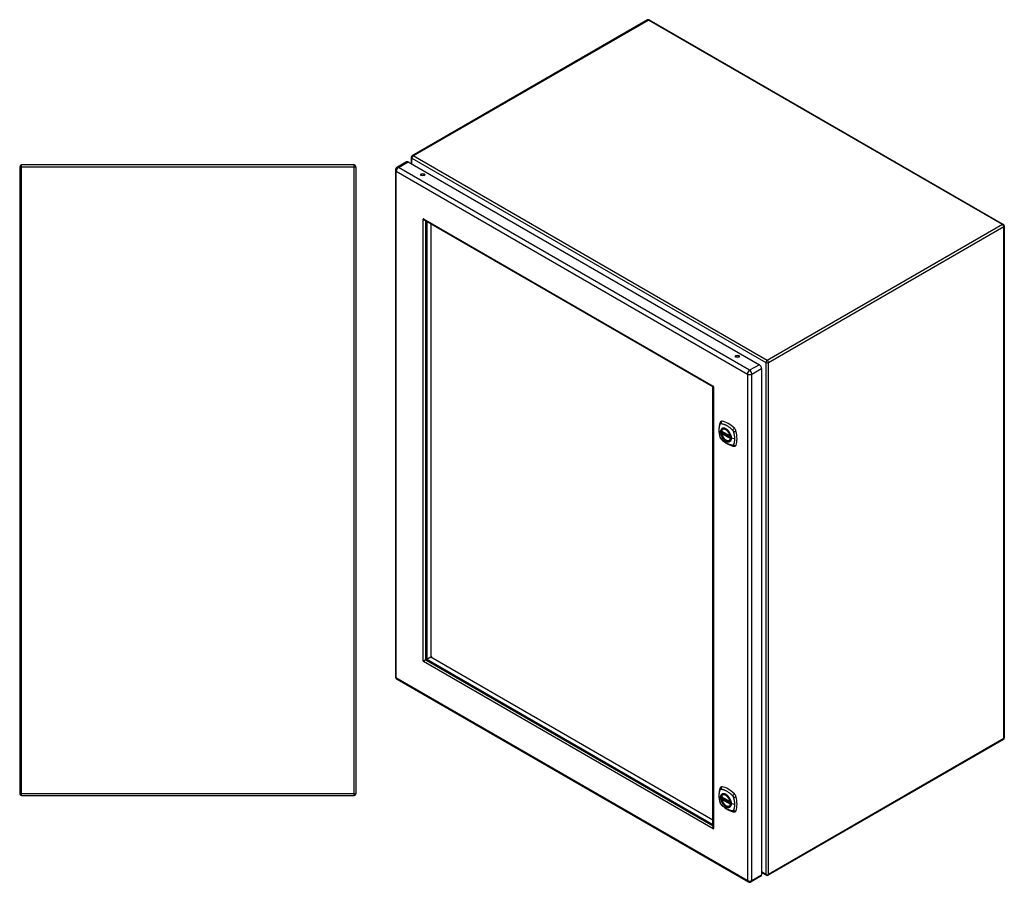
# Model space of a CAD drawing. Header units: inches. Extents: x 22 to 181, y 13 to 126.
# Tile 7 of 7: x 134 to 181, y 51 to 92. Entities that reach past the tile are written whole.
import ezdxf

# ---------------------------------------------------------------- set-up
doc = ezdxf.new("R2010")
doc.units = ezdxf.units.IN
doc.header["$MEASUREMENT"] = 0
doc.layers.add('Visible Edges(ANSI)', color=7, linetype='Continuous', lineweight=25)
doc.layers.add('Visible Tangent Edges(ANSI)', color=7, linetype='Continuous', lineweight=25)

msp = doc.modelspace()

# ---------------------------------------------------------------- linework, layer by layer
at = {"layer": 'Visible Edges(ANSI)'}
for p, q in [((164.299, 91.907), (153.104, 85.444)), ((164.383, 91.907), (181.235, 82.178)), ((153.062, 85.371), (153.062, 85.066)), ((134.432, 84.925), (134.432, 55.093)), ((150.348, 85.009), (134.516, 85.009)), ((150.432, 84.925), (150.432, 55.093)), ((152.843, 85.157), (152.381, 84.89)), ((152.916, 85.15), (169.623, 75.505)), ((152.308, 84.764), (152.308, 60.668)), ((153.624, 82.423), (153.649, 82.437)), ((153.688, 82.386), (167.414, 74.461)), ((153.754, 82.348), (153.754, 61.507)), ((153.796, 82.317), (153.796, 61.49)), ((167.412, 74.455), (153.796, 82.317)), ((153.991, 82.204), (153.991, 61.603)), ((181.277, 82.105), (181.277, 57.747)), ((169.726, 75.326), (169.726, 51.23)), ((167.412, 53.629), (167.412, 74.455)), ((167.419, 74.453), (167.419, 53.501)), ((167.434, 74.48), (167.434, 74.478)), ((167.443, 74.462), (167.445, 74.461)), ((167.831, 72.334), (168.245, 72.095)), ((167.831, 72.239), (167.845, 72.247)), ((167.851, 72.258), (167.851, 72.261)), ((167.856, 72.273), (167.897, 72.296)), ((167.888, 72.438), (167.898, 72.444)), ((168.201, 71.896), (168.211, 71.902)), ((153.743, 61.47), (153.756, 61.493)), ((153.778, 61.455), (153.752, 61.455)), ((153.789, 61.446), (167.419, 53.577)), ((153.796, 61.49), (153.991, 61.603)), ((153.796, 61.49), (167.412, 53.629)), ((153.991, 61.603), (154.046, 61.635)), ((153.991, 61.603), (167.412, 53.854)), ((152.381, 60.542), (169.087, 50.897)), ((181.235, 57.675), (170.04, 51.211)), ((134.516, 55.009), (150.348, 55.009)), ((167.831, 54.94), (168.245, 54.701)), ((167.831, 54.845), (167.845, 54.853)), ((167.851, 54.865), (167.851, 54.867)), ((167.856, 54.879), (167.897, 54.902)), ((167.888, 55.044), (167.898, 55.05)), ((168.201, 54.502), (168.211, 54.508)), ((167.443, 53.441), (167.419, 53.427)), ((169.696, 51.164), (169.233, 50.897)), ((169.726, 51.344), (169.956, 51.211))]:
    msp.add_line(p, q, dxfattribs=at)
at = {"layer": 'Visible Edges(ANSI)', "flags": 128}
for points in [[(153.629, 82.417), (153.629, 82.417), (153.629, 82.417), (153.629, 82.418), (153.628, 82.418), (153.628, 82.418), (153.628, 82.418), (153.628, 82.419), (153.628, 82.419), (153.627, 82.419), (153.627, 82.419), (153.627, 82.42), (153.626, 82.42), (153.626, 82.42), (153.626, 82.421), (153.626, 82.421), (153.625, 82.421), (153.625, 82.422), (153.625, 82.422), (153.625, 82.422), (153.625, 82.422), (153.625, 82.422), (153.624, 82.423), (153.624, 82.423), (153.624, 82.423)], [(153.704, 82.377), (153.701, 82.377), (153.698, 82.378), (153.694, 82.379), (153.691, 82.38), (153.688, 82.381), (153.685, 82.383), (153.681, 82.384), (153.678, 82.385), (153.674, 82.387), (153.671, 82.388), (153.668, 82.39), (153.665, 82.392), (153.661, 82.393), (153.658, 82.395), (153.655, 82.397), (153.652, 82.399), (153.649, 82.401), (153.646, 82.403), (153.643, 82.405), (153.64, 82.408), (153.637, 82.41), (153.634, 82.412), (153.632, 82.415), (153.629, 82.417)], [(153.649, 82.437), (153.649, 82.437), (153.649, 82.437), (153.649, 82.436), (153.649, 82.436), (153.649, 82.436), (153.649, 82.436), (153.649, 82.435), (153.65, 82.435), (153.65, 82.435), (153.65, 82.434), (153.65, 82.434), (153.65, 82.434), (153.65, 82.433), (153.65, 82.433), (153.651, 82.433), (153.651, 82.432), (153.651, 82.432), (153.651, 82.432), (153.651, 82.431), (153.651, 82.431), (153.651, 82.431), (153.651, 82.431), (153.652, 82.43), (153.652, 82.43)], [(153.652, 82.43), (153.653, 82.428), (153.654, 82.425), (153.655, 82.423), (153.656, 82.421), (153.657, 82.419), (153.658, 82.416), (153.66, 82.414), (153.661, 82.412), (153.662, 82.41), (153.664, 82.408), (153.665, 82.406), (153.667, 82.404), (153.668, 82.402), (153.67, 82.401), (153.672, 82.399), (153.673, 82.397), (153.675, 82.396), (153.677, 82.394), (153.679, 82.392), (153.68, 82.391), (153.682, 82.39), (153.684, 82.388), (153.686, 82.387), (153.688, 82.386)], [(167.434, 74.478), (167.432, 74.475), (167.43, 74.472), (167.428, 74.47), (167.426, 74.468), (167.425, 74.466), (167.423, 74.464), (167.421, 74.463), (167.42, 74.462), (167.418, 74.461), (167.417, 74.461), (167.416, 74.461), (167.414, 74.461), (167.414, 74.462), (167.413, 74.462), (167.412, 74.463), (167.412, 74.465), (167.412, 74.466), (167.412, 74.468), (167.412, 74.47), (167.412, 74.472), (167.413, 74.475), (167.414, 74.477), (167.415, 74.48), (167.416, 74.483)], [(167.416, 74.483), (167.416, 74.483), (167.416, 74.483), (167.416, 74.484), (167.416, 74.484), (167.417, 74.484), (167.417, 74.484), (167.417, 74.484), (167.417, 74.484), (167.417, 74.485), (167.417, 74.485), (167.417, 74.485), (167.417, 74.485), (167.418, 74.485), (167.418, 74.486), (167.418, 74.486), (167.418, 74.486), (167.418, 74.486), (167.418, 74.486), (167.418, 74.486), (167.418, 74.487), (167.418, 74.487), (167.419, 74.487), (167.419, 74.487), (167.419, 74.487)], [(167.439, 74.444), (167.435, 74.445), (167.432, 74.445), (167.43, 74.446), (167.427, 74.446), (167.425, 74.447), (167.423, 74.448), (167.422, 74.449), (167.42, 74.45), (167.42, 74.451), (167.419, 74.452), (167.419, 74.453), (167.419, 74.454), (167.419, 74.455), (167.42, 74.456), (167.421, 74.457), (167.422, 74.458), (167.424, 74.459), (167.426, 74.459), (167.428, 74.46), (167.43, 74.461), (167.433, 74.461), (167.436, 74.462), (167.44, 74.462), (167.443, 74.462)], [(167.443, 74.444), (167.443, 74.444), (167.443, 74.444), (167.443, 74.444), (167.443, 74.444), (167.443, 74.444), (167.442, 74.444), (167.442, 74.444), (167.442, 74.444), (167.442, 74.444), (167.442, 74.444), (167.441, 74.444), (167.441, 74.444), (167.441, 74.444), (167.441, 74.444), (167.44, 74.444), (167.44, 74.444), (167.44, 74.444), (167.44, 74.444), (167.439, 74.444), (167.439, 74.444), (167.439, 74.444), (167.439, 74.444), (167.439, 74.444), (167.439, 74.444)], [(167.754, 72.748), (167.747, 72.726), (167.74, 72.707), (167.735, 72.688), (167.73, 72.669), (167.726, 72.651), (167.721, 72.631), (167.714, 72.591), (167.709, 72.551), (167.705, 72.509), (167.702, 72.467), (167.701, 72.424), (167.702, 72.38), (167.705, 72.336), (167.708, 72.292), (167.714, 72.247), (167.721, 72.202), (167.729, 72.156), (167.739, 72.11), (167.744, 72.087), (167.747, 72.076), (167.751, 72.062)], [(167.792, 72.804), (167.779, 72.79), (167.769, 72.776), (167.76, 72.762), (167.754, 72.748)], [(167.826, 72.347), (167.83, 72.362), (167.835, 72.376), (167.842, 72.389), (167.849, 72.401), (167.857, 72.412), (167.867, 72.422), (167.877, 72.431), (167.888, 72.438)], [(168.201, 71.896), (168.189, 71.89), (168.177, 71.886), (168.164, 71.883), (168.151, 71.881), (168.138, 71.88), (168.124, 71.881), (168.11, 71.883), (168.095, 71.887), (168.081, 71.891), (168.066, 71.897), (168.051, 71.904), (168.036, 71.912), (168.022, 71.921), (168.007, 71.931), (167.993, 71.943), (167.979, 71.955), (167.965, 71.968), (167.952, 71.982), (167.939, 71.996), (167.926, 72.012), (167.914, 72.028), (167.902, 72.044), (167.891, 72.061), (167.881, 72.079), (167.871, 72.097), (167.862, 72.115), (167.854, 72.134), (167.847, 72.152), (167.84, 72.171), (167.834, 72.189), (167.83, 72.208), (167.826, 72.226)], [(167.845, 72.247), (167.848, 72.249), (167.85, 72.252), (167.851, 72.255), (167.851, 72.258)], [(168.14, 72.358), (168.159, 72.336), (168.177, 72.312), (168.194, 72.288), (168.209, 72.262), (168.224, 72.236), (168.236, 72.209), (168.248, 72.182), (168.258, 72.155)], [(167.751, 72.062), (167.755, 72.048), (167.761, 72.035), (167.766, 72.023), (167.773, 72.01), (167.78, 71.998), (167.788, 71.987), (167.797, 71.976), (167.807, 71.966)], [(167.807, 71.966), (167.816, 71.956), (167.826, 71.946), (167.843, 71.93), (167.877, 71.899), (167.913, 71.869), (167.948, 71.841), (167.985, 71.814), (168.021, 71.788), (168.058, 71.764), (168.095, 71.742), (168.133, 71.721), (168.171, 71.702), (168.209, 71.684), (168.247, 71.669), (168.285, 71.655), (168.323, 71.643), (168.361, 71.634), (168.381, 71.629), (168.391, 71.627), (168.402, 71.626)], [(168.402, 71.626), (168.417, 71.624), (168.434, 71.624), (168.452, 71.626), (168.47, 71.63)], [(153.624, 61.42), (153.624, 61.42), (153.624, 61.42), (153.625, 61.42), (153.625, 61.42), (153.625, 61.42), (153.625, 61.42), (153.625, 61.42), (153.625, 61.42), (153.626, 61.42), (153.626, 61.42), (153.626, 61.42), (153.626, 61.42), (153.627, 61.42), (153.627, 61.42), (153.627, 61.42), (153.628, 61.42), (153.628, 61.42), (153.628, 61.42), (153.628, 61.42), (153.628, 61.42), (153.629, 61.42), (153.629, 61.42), (153.629, 61.42), (153.629, 61.42)], [(153.629, 61.42), (153.633, 61.42), (153.637, 61.42), (153.642, 61.421), (153.646, 61.421), (153.651, 61.422), (153.656, 61.423), (153.661, 61.424), (153.666, 61.425), (153.671, 61.427), (153.676, 61.428), (153.682, 61.43), (153.687, 61.432), (153.692, 61.435), (153.697, 61.437), (153.702, 61.439), (153.707, 61.442), (153.712, 61.445), (153.717, 61.448), (153.722, 61.452), (153.727, 61.455), (153.731, 61.459), (153.735, 61.462), (153.739, 61.466), (153.743, 61.47)], [(153.652, 61.381), (153.652, 61.381), (153.651, 61.381), (153.651, 61.381), (153.651, 61.381), (153.651, 61.38), (153.651, 61.38), (153.651, 61.38), (153.651, 61.38), (153.651, 61.38), (153.65, 61.379), (153.65, 61.379), (153.65, 61.379), (153.65, 61.379), (153.65, 61.378), (153.65, 61.378), (153.65, 61.378), (153.649, 61.378), (153.649, 61.378), (153.649, 61.378), (153.649, 61.377), (153.649, 61.377), (153.649, 61.377), (153.649, 61.377), (153.649, 61.377)], [(153.752, 61.455), (153.747, 61.453), (153.741, 61.452), (153.736, 61.45), (153.731, 61.448), (153.725, 61.446), (153.72, 61.443), (153.715, 61.441), (153.71, 61.438), (153.705, 61.435), (153.7, 61.432), (153.696, 61.428), (153.691, 61.425), (153.687, 61.422), (153.683, 61.418), (153.679, 61.414), (153.675, 61.411), (153.671, 61.407), (153.668, 61.403), (153.664, 61.399), (153.661, 61.395), (153.659, 61.392), (153.656, 61.388), (153.654, 61.385), (153.652, 61.381)], [(167.754, 55.354), (167.747, 55.333), (167.74, 55.313), (167.735, 55.294), (167.73, 55.276), (167.726, 55.257), (167.721, 55.238), (167.714, 55.198), (167.709, 55.157), (167.705, 55.115), (167.702, 55.073), (167.701, 55.03), (167.702, 54.987), (167.705, 54.943), (167.708, 54.898), (167.714, 54.853), (167.721, 54.808), (167.729, 54.762), (167.739, 54.717), (167.744, 54.694), (167.747, 54.682), (167.751, 54.668)], [(167.792, 55.41), (167.779, 55.396), (167.769, 55.382), (167.76, 55.368), (167.754, 55.354)], [(167.826, 54.953), (167.83, 54.968), (167.835, 54.982), (167.842, 54.995), (167.849, 55.007), (167.857, 55.018), (167.867, 55.028), (167.877, 55.037), (167.888, 55.044)], [(168.201, 54.502), (168.189, 54.496), (168.177, 54.492), (168.164, 54.489), (168.151, 54.487), (168.138, 54.486), (168.124, 54.487), (168.11, 54.489), (168.095, 54.493), (168.081, 54.497), (168.066, 54.503), (168.051, 54.51), (168.036, 54.518), (168.022, 54.527), (168.007, 54.538), (167.993, 54.549), (167.979, 54.561), (167.965, 54.574), (167.952, 54.588), (167.939, 54.602), (167.926, 54.618), (167.914, 54.634), (167.902, 54.65), (167.891, 54.668), (167.881, 54.685), (167.871, 54.703), (167.862, 54.721), (167.854, 54.74), (167.847, 54.758), (167.84, 54.777), (167.834, 54.796), (167.83, 54.814), (167.826, 54.833)], [(167.845, 54.853), (167.848, 54.855), (167.85, 54.858), (167.851, 54.862), (167.851, 54.865)], [(168.14, 54.964), (168.159, 54.942), (168.177, 54.918), (168.194, 54.894), (168.209, 54.868), (168.224, 54.842), (168.236, 54.815), (168.248, 54.788), (168.258, 54.761)], [(167.751, 54.668), (167.755, 54.654), (167.761, 54.641), (167.766, 54.629), (167.773, 54.616), (167.78, 54.605), (167.788, 54.593), (167.797, 54.582), (167.807, 54.572)], [(167.807, 54.572), (167.816, 54.562), (167.826, 54.553), (167.843, 54.536), (167.877, 54.506), (167.913, 54.476), (167.948, 54.447), (167.985, 54.42), (168.021, 54.394), (168.058, 54.37), (168.095, 54.348), (168.133, 54.327), (168.171, 54.308), (168.209, 54.291), (168.247, 54.275), (168.285, 54.261), (168.323, 54.25), (168.361, 54.24), (168.381, 54.236), (168.391, 54.234), (168.402, 54.232)], [(168.402, 54.232), (168.417, 54.23), (168.434, 54.23), (168.452, 54.232), (168.47, 54.237)], [(167.416, 53.434), (167.415, 53.438), (167.415, 53.441), (167.414, 53.445), (167.413, 53.448), (167.413, 53.452), (167.412, 53.456), (167.412, 53.459), (167.412, 53.463), (167.412, 53.467), (167.412, 53.47), (167.412, 53.474), (167.412, 53.478), (167.412, 53.481), (167.412, 53.485), (167.413, 53.489), (167.413, 53.492), (167.413, 53.496), (167.414, 53.499), (167.415, 53.503), (167.415, 53.506), (167.416, 53.51), (167.417, 53.513), (167.418, 53.516), (167.419, 53.52)], [(167.419, 53.427), (167.419, 53.427), (167.419, 53.427), (167.418, 53.428), (167.418, 53.428), (167.418, 53.428), (167.418, 53.428), (167.418, 53.429), (167.418, 53.429), (167.418, 53.429), (167.418, 53.43), (167.418, 53.43), (167.417, 53.43), (167.417, 53.431), (167.417, 53.431), (167.417, 53.432), (167.417, 53.432), (167.417, 53.432), (167.417, 53.433), (167.417, 53.433), (167.416, 53.433), (167.416, 53.433), (167.416, 53.434), (167.416, 53.434), (167.416, 53.434)], [(167.419, 53.501), (167.419, 53.499), (167.419, 53.496), (167.419, 53.494), (167.419, 53.492), (167.42, 53.489), (167.42, 53.487), (167.42, 53.485), (167.421, 53.482), (167.422, 53.48), (167.422, 53.478), (167.423, 53.475), (167.424, 53.473), (167.425, 53.471), (167.426, 53.469), (167.427, 53.466), (167.428, 53.464), (167.429, 53.462), (167.43, 53.46), (167.431, 53.458), (167.433, 53.455), (167.434, 53.453), (167.436, 53.451), (167.437, 53.449), (167.439, 53.447)], [(167.439, 53.447), (167.439, 53.447), (167.439, 53.447), (167.439, 53.447), (167.439, 53.446), (167.439, 53.446), (167.44, 53.446), (167.44, 53.446), (167.44, 53.445), (167.44, 53.445), (167.441, 53.445), (167.441, 53.444), (167.441, 53.444), (167.441, 53.444), (167.442, 53.443), (167.442, 53.443), (167.442, 53.443), (167.442, 53.443), (167.442, 53.442), (167.443, 53.442), (167.443, 53.442), (167.443, 53.442), (167.443, 53.441), (167.443, 53.441), (167.443, 53.441)]]:
    msp.add_lwpolyline(points, dxfattribs=at)
at = {"layer": 'Visible Edges(ANSI)'}
for centre, radius, start, end in [((164.341, 91.834), 0.084, 60, 120), ((153.146, 85.371), 0.084, 120, 180), ((134.516, 84.925), 0.084, 90, 180), ((150.348, 84.925), 0.084, 0, 90), ((152.454, 84.764), 0.146, 120, 180), ((181.193, 82.105), 0.084, 0, 60), ((167.837, 72.344), 0.0118, 166.5554, 240), ((167.837, 72.229), 0.0118, 120, 190.611), ((167.862, 72.262), 0.0118, 120, 187.8283), ((168.251, 72.106), 0.0118, 240, 282.6344), ((152.454, 60.668), 0.146, 180, 240), ((181.193, 57.747), 0.084, 300, 0), ((134.516, 55.093), 0.084, 180, 270), ((150.348, 55.093), 0.084, 270, 0), ((167.837, 54.951), 0.0118, 166.5554, 240), ((167.837, 54.835), 0.0118, 120, 190.611), ((167.862, 54.869), 0.0118, 120, 187.8283), ((168.251, 54.712), 0.0118, 240, 282.6344), ((169.998, 51.284), 0.084, 240, 300), ((169.16, 51.023), 0.146, 240, 300)]:
    msp.add_arc(centre, radius, start, end, dxfattribs=at)
for centre, major_axis, start_param, end_param in [((152.916, 85.031), (-0.073, 0.126), 5.497787, 6.283185), ((153.609, 84.503), (0.102, 0), 0.378178, 2.763414), ((153.639, 82.426), (-0.0125, 0.0217), 4.906679, 7.659691), ((168.577, 75.861), (0.102, 0), 0.378178, 2.763414), ((169.623, 75.386), (0.073, -0.126), 0.785398, 2.356194), ((167.429, 74.464), (-0.0125, 0.0217), 3.335883, 6.088895), ((167.891, 72.658), (-0.089, 0.153), 5.825423, 6.408181), ((168.142, 71.661), (-0.64, 1.108), 5.170151, 5.825423), ((168.037, 72.163), (0.157, -0.273), 2.363977, 7.060801), ((168.393, 72.368), (0.089, -0.153), 1.113034, 2.028558), ((167.655, 72.505), (-0.64, 1.108), 3.599355, 4.254627), ((168.393, 71.789), (0.089, -0.153), 6.158189, 6.740947), ((153.639, 61.4), (0.0125, -0.0217), 3.335883, 6.088895), ((153.676, 61.421), (0.0125, -0.0217), 4.282486, 5.142292), ((153.789, 61.487), (0.025, -0.0433), 3.926991, 5.497787), ((167.891, 55.264), (-0.089, 0.153), 5.825423, 6.408181), ((168.142, 54.267), (-0.64, 1.108), 5.170151, 5.825423), ((168.037, 54.769), (0.157, -0.273), 2.363977, 7.060801), ((168.393, 54.974), (0.089, -0.153), 1.113034, 2.028558), ((167.655, 55.111), (-0.64, 1.108), 3.599355, 4.254627), ((168.393, 54.395), (0.089, -0.153), 6.158189, 6.740947), ((167.429, 53.438), (0.0125, -0.0217), 4.906679, 7.659691), ((169.623, 51.29), (0.073, -0.126), 0, 0.785398)]:
    msp.add_ellipse(centre, major_axis=major_axis, ratio=0.57735, start_param=start_param, end_param=end_param, dxfattribs=at)
for centre, major_axis in [((153.609, 84.546), (0.102, 0)), ((168.577, 75.904), (0.102, 0)), ((168.034, 72.161), (-0.16, 0.277)), ((168.034, 54.767), (-0.16, 0.277))]:
    msp.add_ellipse(centre, major_axis=major_axis, ratio=0.57735, dxfattribs=at)
at = {"layer": 'Visible Tangent Edges(ANSI)'}
for p, q in [((153.146, 85.44), (164.341, 91.903)), ((181.193, 82.174), (164.341, 91.903)), ((153.087, 85.337), (169.938, 75.607)), ((153.087, 85.052), (153.087, 85.337)), ((169.998, 75.71), (153.146, 85.44)), ((134.516, 84.925), (134.432, 84.925)), ((134.516, 84.925), (134.516, 85.009)), ((134.516, 55.093), (134.516, 84.925)), ((134.516, 84.925), (150.348, 84.925)), ((150.348, 84.925), (150.348, 85.009)), ((150.348, 84.925), (150.432, 84.925)), ((150.348, 55.093), (150.348, 84.925)), ((152.454, 84.883), (152.916, 85.15)), ((169.16, 75.238), (152.454, 84.883)), ((152.351, 84.704), (169.057, 75.059)), ((152.351, 60.609), (152.351, 84.704)), ((153.624, 61.42), (153.624, 82.423)), ((153.651, 82.432), (153.629, 82.417)), ((153.649, 82.437), (167.419, 74.487)), ((153.743, 82.354), (153.743, 61.47)), ((181.193, 82.174), (169.998, 75.71)), ((170.057, 75.607), (181.252, 82.071)), ((181.252, 57.713), (181.252, 82.071)), ((168.522, 75.855), (168.491, 75.873)), ((169.623, 75.505), (169.16, 75.238)), ((169.938, 75.607), (169.938, 51.25)), ((170.057, 51.25), (170.057, 75.607)), ((169.057, 75.059), (169.057, 50.963)), ((169.263, 75.059), (169.726, 75.326)), ((169.263, 50.963), (169.263, 75.059)), ((167.422, 74.487), (167.416, 74.483)), ((167.445, 74.447), (167.439, 74.444)), ((167.443, 74.444), (167.443, 53.441)), ((168.243, 72.101), (167.829, 72.34)), ((167.829, 72.224), (168.243, 71.985)), ((167.837, 72.238), (167.849, 72.245)), ((168.251, 71.999), (167.837, 72.238)), ((167.849, 72.245), (168.259, 72.008)), ((168.26, 72.025), (167.857, 72.258)), ((167.862, 72.272), (167.901, 72.294)), ((168.26, 72.043), (167.862, 72.272)), ((168.258, 72.003), (168.251, 71.999)), ((168.442, 71.975), (168.285, 72.015)), ((167.419, 53.427), (153.649, 61.377)), ((153.752, 61.455), (167.419, 53.564)), ((153.755, 61.492), (153.756, 61.492)), ((169.057, 50.963), (152.351, 60.609)), ((181.252, 57.713), (170.057, 51.25)), ((134.432, 55.093), (134.516, 55.093)), ((134.516, 55.009), (134.516, 55.093)), ((150.348, 55.093), (134.516, 55.093)), ((150.348, 55.009), (150.348, 55.093)), ((150.348, 55.093), (150.432, 55.093)), ((168.243, 54.707), (167.829, 54.946)), ((167.829, 54.83), (168.243, 54.591)), ((167.837, 54.844), (167.849, 54.851)), ((168.251, 54.605), (167.837, 54.844)), ((167.849, 54.851), (168.259, 54.614)), ((168.26, 54.631), (167.857, 54.864)), ((167.862, 54.878), (167.901, 54.9)), ((168.26, 54.649), (167.862, 54.878)), ((168.258, 54.609), (168.251, 54.605)), ((168.442, 54.581), (168.285, 54.621)), ((167.44, 53.446), (167.416, 53.434)), ((169.263, 50.963), (169.726, 51.23)), ((169.938, 51.25), (169.726, 51.372))]:
    msp.add_line(p, q, dxfattribs=at)
at = {"layer": 'Visible Tangent Edges(ANSI)', "flags": 128}
for points in [[(167.765, 72.047), (167.755, 72.08), (167.748, 72.11), (167.741, 72.14), (167.735, 72.169), (167.729, 72.199), (167.725, 72.228), (167.721, 72.257), (167.717, 72.285), (167.715, 72.314), (167.713, 72.342), (167.712, 72.369), (167.711, 72.396), (167.712, 72.423), (167.713, 72.449), (167.715, 72.475), (167.717, 72.5), (167.721, 72.525), (167.725, 72.549), (167.729, 72.572), (167.735, 72.595), (167.741, 72.618), (167.748, 72.639), (167.755, 72.66), (167.765, 72.682)], [(167.765, 72.682), (167.765, 72.684), (167.767, 72.685), (167.768, 72.687), (167.769, 72.688), (167.77, 72.69), (167.771, 72.691), (167.772, 72.693), (167.774, 72.694), (167.775, 72.695), (167.777, 72.696), (167.778, 72.697), (167.78, 72.698), (167.781, 72.699), (167.783, 72.7), (167.784, 72.7), (167.786, 72.701), (167.788, 72.701), (167.79, 72.702), (167.791, 72.702), (167.793, 72.703), (167.795, 72.703), (167.797, 72.703), (167.799, 72.703), (167.801, 72.703)], [(167.801, 72.703), (167.825, 72.701), (167.847, 72.696), (167.869, 72.692), (167.891, 72.686), (167.914, 72.679), (167.937, 72.672), (167.96, 72.663), (167.983, 72.654), (168.006, 72.644), (168.03, 72.633), (168.053, 72.621), (168.077, 72.608), (168.1, 72.594), (168.123, 72.579), (168.146, 72.563), (168.169, 72.547), (168.192, 72.529), (168.215, 72.511), (168.238, 72.492), (168.26, 72.473), (168.283, 72.453), (168.305, 72.432), (168.327, 72.411), (168.35, 72.386)], [(167.838, 72.458), (167.829, 72.45), (167.821, 72.441), (167.814, 72.431), (167.807, 72.42), (167.801, 72.409), (167.795, 72.396), (167.791, 72.383), (167.787, 72.369), (167.784, 72.354), (167.782, 72.339), (167.781, 72.323), (167.78, 72.306), (167.781, 72.289), (167.782, 72.271), (167.784, 72.254), (167.787, 72.235), (167.791, 72.217), (167.795, 72.198), (167.801, 72.18), (167.807, 72.161), (167.814, 72.142), (167.821, 72.123), (167.829, 72.105), (167.838, 72.086)], [(168.282, 72.017), (168.276, 71.959), (168.26, 71.91), (168.232, 71.873), (168.196, 71.849), (168.152, 71.839), (168.102, 71.844), (168.05, 71.864), (167.996, 71.898), (167.944, 71.943), (167.897, 71.999), (167.855, 72.061), (167.822, 72.129), (167.799, 72.198), (167.786, 72.265), (167.785, 72.327), (167.795, 72.382), (167.816, 72.427), (167.847, 72.459), (167.886, 72.478), (167.933, 72.482), (167.984, 72.471), (168.037, 72.446), (168.09, 72.408), (168.14, 72.358)], [(167.872, 72.477), (167.87, 72.477), (167.869, 72.476), (167.867, 72.475), (167.866, 72.475), (167.864, 72.474), (167.863, 72.473), (167.861, 72.473), (167.86, 72.472), (167.858, 72.471), (167.857, 72.471), (167.856, 72.47), (167.854, 72.469), (167.853, 72.468), (167.851, 72.467), (167.85, 72.467), (167.849, 72.466), (167.847, 72.465), (167.846, 72.464), (167.845, 72.463), (167.843, 72.462), (167.842, 72.461), (167.841, 72.46), (167.84, 72.459), (167.838, 72.458)], [(167.845, 72.247), (167.845, 72.247), (167.845, 72.247), (167.845, 72.247), (167.845, 72.247), (167.845, 72.247), (167.845, 72.247), (167.845, 72.247), (167.845, 72.247), (167.845, 72.247), (167.845, 72.247), (167.845, 72.247), (167.845, 72.247), (167.845, 72.247), (167.845, 72.247), (167.845, 72.247), (167.845, 72.247), (167.845, 72.247), (167.845, 72.247), (167.845, 72.247), (167.845, 72.247), (167.845, 72.247), (167.845, 72.247), (167.845, 72.247), (167.845, 72.247)], [(167.845, 72.247), (167.845, 72.247), (167.845, 72.247), (167.845, 72.247), (167.845, 72.246), (167.845, 72.246), (167.845, 72.246), (167.845, 72.246), (167.845, 72.246), (167.845, 72.246), (167.845, 72.246), (167.845, 72.246), (167.846, 72.246), (167.846, 72.246), (167.846, 72.246), (167.846, 72.246), (167.846, 72.246), (167.846, 72.246), (167.846, 72.246), (167.846, 72.246), (167.847, 72.246), (167.847, 72.246), (167.847, 72.246), (167.847, 72.245), (167.847, 72.245)], [(167.847, 72.245), (167.847, 72.245), (167.847, 72.245), (167.847, 72.245), (167.848, 72.245), (167.848, 72.245), (167.848, 72.245), (167.848, 72.245), (167.848, 72.245), (167.848, 72.245), (167.848, 72.245), (167.848, 72.245), (167.848, 72.245), (167.848, 72.245), (167.848, 72.245), (167.848, 72.245), (167.848, 72.245), (167.848, 72.245), (167.848, 72.245), (167.848, 72.245), (167.849, 72.245), (167.849, 72.245), (167.849, 72.245), (167.849, 72.245), (167.849, 72.245)], [(167.851, 72.26), (167.851, 72.26), (167.851, 72.26), (167.851, 72.26), (167.851, 72.26), (167.851, 72.26), (167.851, 72.259), (167.851, 72.259), (167.851, 72.259), (167.851, 72.259), (167.851, 72.259), (167.851, 72.259), (167.851, 72.259), (167.851, 72.259), (167.851, 72.259), (167.851, 72.259), (167.851, 72.259), (167.851, 72.259), (167.851, 72.259), (167.851, 72.259), (167.851, 72.259), (167.851, 72.259), (167.851, 72.259), (167.851, 72.258), (167.851, 72.258)], [(167.854, 72.259), (167.854, 72.259), (167.854, 72.259), (167.854, 72.259), (167.853, 72.259), (167.853, 72.259), (167.853, 72.259), (167.853, 72.26), (167.853, 72.26), (167.853, 72.26), (167.852, 72.26), (167.852, 72.26), (167.852, 72.26), (167.852, 72.26), (167.852, 72.26), (167.852, 72.26), (167.852, 72.26), (167.852, 72.26), (167.851, 72.26), (167.851, 72.26), (167.851, 72.26), (167.851, 72.26), (167.851, 72.26), (167.851, 72.26), (167.851, 72.26)], [(167.857, 72.258), (167.857, 72.258), (167.857, 72.258), (167.857, 72.258), (167.857, 72.258), (167.856, 72.258), (167.856, 72.258), (167.856, 72.258), (167.856, 72.258), (167.856, 72.258), (167.856, 72.258), (167.856, 72.258), (167.856, 72.258), (167.855, 72.258), (167.855, 72.259), (167.855, 72.259), (167.855, 72.259), (167.855, 72.259), (167.855, 72.259), (167.855, 72.259), (167.855, 72.259), (167.854, 72.259), (167.854, 72.259), (167.854, 72.259), (167.854, 72.259)], [(168.193, 72.292), (168.182, 72.308), (168.17, 72.325), (168.158, 72.341), (168.145, 72.356), (168.132, 72.371), (168.118, 72.385), (168.104, 72.398), (168.09, 72.411), (168.076, 72.422), (168.062, 72.433), (168.047, 72.443), (168.033, 72.452), (168.018, 72.46), (168.004, 72.467), (167.989, 72.472), (167.975, 72.477), (167.961, 72.481), (167.947, 72.484), (167.933, 72.485), (167.92, 72.486), (167.907, 72.485), (167.895, 72.484), (167.883, 72.481), (167.872, 72.477)], [(168.227, 72.234), (168.225, 72.236), (168.224, 72.239), (168.223, 72.241), (168.222, 72.244), (168.22, 72.246), (168.219, 72.249), (168.218, 72.251), (168.216, 72.253), (168.215, 72.256), (168.214, 72.258), (168.212, 72.261), (168.211, 72.263), (168.209, 72.266), (168.208, 72.268), (168.207, 72.27), (168.205, 72.273), (168.204, 72.275), (168.202, 72.277), (168.201, 72.28), (168.199, 72.282), (168.198, 72.285), (168.196, 72.287), (168.195, 72.289), (168.193, 72.292)], [(168.285, 72.015), (168.285, 72.023), (168.285, 72.032), (168.284, 72.04), (168.283, 72.049), (168.282, 72.058), (168.281, 72.067), (168.28, 72.076), (168.278, 72.085), (168.277, 72.094), (168.275, 72.104), (168.272, 72.113), (168.27, 72.122), (168.267, 72.131), (168.265, 72.141), (168.262, 72.15), (168.259, 72.16), (168.255, 72.169), (168.252, 72.178), (168.248, 72.188), (168.244, 72.197), (168.24, 72.206), (168.236, 72.216), (168.231, 72.225), (168.227, 72.234)], [(168.258, 72.155), (168.26, 72.149), (168.262, 72.143), (168.264, 72.137), (168.265, 72.131), (168.267, 72.125), (168.268, 72.119), (168.27, 72.113), (168.271, 72.107), (168.273, 72.101), (168.274, 72.096), (168.275, 72.09), (168.276, 72.084), (168.277, 72.078), (168.278, 72.072), (168.279, 72.067), (168.279, 72.061), (168.28, 72.055), (168.281, 72.05), (168.281, 72.044), (168.282, 72.039), (168.282, 72.033), (168.282, 72.028), (168.282, 72.022), (168.282, 72.017)], [(168.35, 72.386), (168.351, 72.385), (168.352, 72.383), (168.353, 72.382), (168.354, 72.381), (168.355, 72.38), (168.356, 72.379), (168.357, 72.378), (168.358, 72.376), (168.359, 72.375), (168.36, 72.374), (168.361, 72.373), (168.362, 72.372), (168.363, 72.37), (168.364, 72.369), (168.364, 72.368), (168.365, 72.367), (168.366, 72.365), (168.367, 72.364), (168.368, 72.363), (168.369, 72.361), (168.369, 72.36), (168.37, 72.359), (168.371, 72.357), (168.372, 72.356)], [(168.372, 72.356), (168.373, 72.355), (168.373, 72.353), (168.374, 72.352), (168.375, 72.351), (168.376, 72.349), (168.376, 72.348), (168.377, 72.347), (168.378, 72.345), (168.378, 72.344), (168.379, 72.342), (168.38, 72.341), (168.38, 72.34), (168.381, 72.338), (168.381, 72.337), (168.382, 72.335), (168.383, 72.334), (168.383, 72.333), (168.384, 72.331), (168.384, 72.33), (168.385, 72.328), (168.385, 72.327), (168.386, 72.326), (168.386, 72.324), (168.387, 72.323)], [(168.387, 72.323), (168.393, 72.305), (168.397, 72.29), (168.4, 72.275), (168.404, 72.26), (168.408, 72.245), (168.411, 72.231), (168.414, 72.216), (168.417, 72.201), (168.42, 72.187), (168.423, 72.172), (168.425, 72.157), (168.428, 72.143), (168.43, 72.129), (168.432, 72.114), (168.434, 72.1), (168.436, 72.086), (168.437, 72.072), (168.438, 72.057), (168.439, 72.043), (168.44, 72.03), (168.441, 72.016), (168.442, 72.002), (168.442, 71.988), (168.442, 71.975)], [(167.801, 71.985), (167.799, 71.987), (167.797, 71.989), (167.795, 71.991), (167.793, 71.994), (167.791, 71.996), (167.79, 71.999), (167.788, 72.001), (167.786, 72.004), (167.784, 72.006), (167.783, 72.009), (167.781, 72.011), (167.78, 72.014), (167.778, 72.017), (167.777, 72.02), (167.775, 72.022), (167.774, 72.025), (167.772, 72.028), (167.771, 72.031), (167.77, 72.033), (167.769, 72.036), (167.768, 72.039), (167.767, 72.042), (167.765, 72.045), (167.765, 72.047)], [(168.35, 71.667), (168.327, 71.67), (168.305, 71.674), (168.283, 71.679), (168.26, 71.685), (168.238, 71.692), (168.215, 71.699), (168.192, 71.708), (168.169, 71.717), (168.146, 71.728), (168.123, 71.739), (168.1, 71.751), (168.077, 71.764), (168.053, 71.778), (168.03, 71.793), (168.006, 71.808), (167.983, 71.825), (167.96, 71.842), (167.937, 71.86), (167.914, 71.878), (167.891, 71.898), (167.869, 71.918), (167.847, 71.938), (167.825, 71.96), (167.801, 71.985)], [(167.838, 72.086), (167.84, 72.084), (167.841, 72.082), (167.842, 72.079), (167.843, 72.077), (167.845, 72.074), (167.846, 72.072), (167.847, 72.069), (167.849, 72.067), (167.85, 72.064), (167.851, 72.062), (167.853, 72.06), (167.854, 72.057), (167.856, 72.055), (167.857, 72.052), (167.858, 72.05), (167.86, 72.048), (167.861, 72.045), (167.863, 72.043), (167.864, 72.041), (167.866, 72.038), (167.867, 72.036), (167.869, 72.034), (167.87, 72.031), (167.872, 72.029)], [(167.872, 72.029), (167.883, 72.012), (167.895, 71.996), (167.907, 71.98), (167.92, 71.964), (167.934, 71.95), (167.947, 71.936), (167.961, 71.922), (167.975, 71.91), (167.989, 71.898), (168.004, 71.888), (168.018, 71.878), (168.033, 71.869), (168.047, 71.861), (168.062, 71.854), (168.076, 71.848), (168.09, 71.843), (168.105, 71.84), (168.118, 71.837), (168.132, 71.835), (168.145, 71.835), (168.158, 71.835), (168.17, 71.837), (168.182, 71.839), (168.193, 71.843)], [(168.193, 71.843), (168.195, 71.844), (168.196, 71.844), (168.198, 71.845), (168.199, 71.846), (168.201, 71.846), (168.202, 71.847), (168.204, 71.848), (168.205, 71.848), (168.207, 71.849), (168.208, 71.85), (168.209, 71.851), (168.211, 71.851), (168.212, 71.852), (168.214, 71.853), (168.215, 71.854), (168.216, 71.855), (168.218, 71.856), (168.219, 71.856), (168.22, 71.857), (168.222, 71.858), (168.223, 71.859), (168.224, 71.86), (168.225, 71.861), (168.227, 71.862)], [(168.227, 71.862), (168.231, 71.866), (168.236, 71.87), (168.24, 71.875), (168.244, 71.879), (168.248, 71.884), (168.252, 71.889), (168.255, 71.895), (168.259, 71.9), (168.262, 71.906), (168.265, 71.912), (168.267, 71.918), (168.27, 71.924), (168.272, 71.931), (168.275, 71.938), (168.277, 71.945), (168.278, 71.952), (168.28, 71.959), (168.281, 71.967), (168.282, 71.974), (168.283, 71.982), (168.284, 71.99), (168.285, 71.998), (168.285, 72.006), (168.285, 72.015)], [(168.387, 71.688), (168.386, 71.686), (168.385, 71.685), (168.384, 71.683), (168.383, 71.682), (168.381, 71.68), (168.38, 71.679), (168.379, 71.678), (168.378, 71.676), (168.376, 71.675), (168.375, 71.674), (168.373, 71.673), (168.372, 71.672), (168.37, 71.671), (168.369, 71.671), (168.367, 71.67), (168.365, 71.669), (168.364, 71.669), (168.362, 71.668), (168.36, 71.668), (168.358, 71.668), (168.356, 71.667), (168.354, 71.667), (168.352, 71.667), (168.35, 71.667)], [(168.442, 71.975), (168.442, 71.961), (168.442, 71.948), (168.441, 71.935), (168.44, 71.922), (168.439, 71.909), (168.438, 71.896), (168.437, 71.883), (168.436, 71.871), (168.434, 71.858), (168.432, 71.846), (168.43, 71.834), (168.428, 71.822), (168.425, 71.81), (168.423, 71.798), (168.42, 71.787), (168.417, 71.775), (168.414, 71.764), (168.411, 71.753), (168.408, 71.742), (168.404, 71.731), (168.4, 71.721), (168.397, 71.71), (168.393, 71.7), (168.387, 71.688)], [(167.765, 54.654), (167.755, 54.687), (167.748, 54.716), (167.741, 54.746), (167.735, 54.775), (167.729, 54.805), (167.725, 54.834), (167.721, 54.863), (167.717, 54.891), (167.715, 54.92), (167.713, 54.948), (167.712, 54.975), (167.711, 55.003), (167.712, 55.029), (167.713, 55.056), (167.715, 55.081), (167.717, 55.106), (167.721, 55.131), (167.725, 55.155), (167.729, 55.179), (167.735, 55.201), (167.741, 55.224), (167.748, 55.245), (167.755, 55.266), (167.765, 55.288)], [(167.765, 55.288), (167.765, 55.29), (167.767, 55.292), (167.768, 55.293), (167.769, 55.295), (167.77, 55.296), (167.771, 55.297), (167.772, 55.299), (167.774, 55.3), (167.775, 55.301), (167.777, 55.302), (167.778, 55.303), (167.78, 55.304), (167.781, 55.305), (167.783, 55.306), (167.784, 55.306), (167.786, 55.307), (167.788, 55.308), (167.79, 55.308), (167.791, 55.308), (167.793, 55.309), (167.795, 55.309), (167.797, 55.309), (167.799, 55.309), (167.801, 55.309)], [(167.801, 55.309), (167.825, 55.307), (167.847, 55.303), (167.869, 55.298), (167.891, 55.292), (167.914, 55.285), (167.937, 55.278), (167.96, 55.27), (167.983, 55.26), (168.006, 55.25), (168.03, 55.239), (168.053, 55.227), (168.077, 55.214), (168.1, 55.2), (168.123, 55.185), (168.146, 55.169), (168.169, 55.153), (168.192, 55.135), (168.215, 55.117), (168.238, 55.099), (168.26, 55.079), (168.283, 55.059), (168.305, 55.038), (168.327, 55.017), (168.35, 54.992)], [(167.838, 55.064), (167.829, 55.056), (167.821, 55.047), (167.814, 55.037), (167.807, 55.027), (167.801, 55.015), (167.795, 55.002), (167.791, 54.989), (167.787, 54.975), (167.784, 54.96), (167.782, 54.945), (167.781, 54.929), (167.78, 54.912), (167.781, 54.895), (167.782, 54.878), (167.784, 54.86), (167.787, 54.842), (167.791, 54.823), (167.795, 54.804), (167.801, 54.786), (167.807, 54.767), (167.814, 54.748), (167.821, 54.73), (167.829, 54.711), (167.838, 54.693)], [(168.282, 54.623), (168.276, 54.565), (168.26, 54.516), (168.232, 54.479), (168.196, 54.455), (168.152, 54.445), (168.102, 54.451), (168.05, 54.47), (167.996, 54.504), (167.944, 54.549), (167.897, 54.605), (167.855, 54.667), (167.822, 54.735), (167.799, 54.804), (167.786, 54.871), (167.785, 54.934), (167.795, 54.988), (167.816, 55.033), (167.847, 55.065), (167.886, 55.084), (167.933, 55.088), (167.984, 55.077), (168.037, 55.052), (168.09, 55.014), (168.14, 54.964)], [(167.872, 55.083), (167.87, 55.083), (167.869, 55.082), (167.867, 55.082), (167.866, 55.081), (167.864, 55.08), (167.863, 55.08), (167.861, 55.079), (167.86, 55.078), (167.858, 55.078), (167.857, 55.077), (167.856, 55.076), (167.854, 55.075), (167.853, 55.074), (167.851, 55.074), (167.85, 55.073), (167.849, 55.072), (167.847, 55.071), (167.846, 55.07), (167.845, 55.069), (167.843, 55.068), (167.842, 55.067), (167.841, 55.066), (167.84, 55.065), (167.838, 55.064)], [(167.845, 54.853), (167.845, 54.853), (167.845, 54.853), (167.845, 54.853), (167.845, 54.853), (167.845, 54.853), (167.845, 54.853), (167.845, 54.853), (167.845, 54.853), (167.845, 54.853), (167.845, 54.853), (167.845, 54.853), (167.845, 54.853), (167.845, 54.853), (167.845, 54.853), (167.845, 54.853), (167.845, 54.853), (167.845, 54.853), (167.845, 54.853), (167.845, 54.853), (167.845, 54.853), (167.845, 54.853), (167.845, 54.853), (167.845, 54.853), (167.845, 54.853)], [(167.845, 54.853), (167.845, 54.853), (167.845, 54.853), (167.845, 54.853), (167.845, 54.853), (167.845, 54.853), (167.845, 54.853), (167.845, 54.853), (167.845, 54.852), (167.845, 54.852), (167.845, 54.852), (167.845, 54.852), (167.846, 54.852), (167.846, 54.852), (167.846, 54.852), (167.846, 54.852), (167.846, 54.852), (167.846, 54.852), (167.846, 54.852), (167.846, 54.852), (167.847, 54.852), (167.847, 54.852), (167.847, 54.852), (167.847, 54.852), (167.847, 54.852)], [(167.847, 54.852), (167.847, 54.852), (167.847, 54.852), (167.847, 54.852), (167.848, 54.852), (167.848, 54.851), (167.848, 54.851), (167.848, 54.851), (167.848, 54.851), (167.848, 54.851), (167.848, 54.851), (167.848, 54.851), (167.848, 54.851), (167.848, 54.851), (167.848, 54.851), (167.848, 54.851), (167.848, 54.851), (167.848, 54.851), (167.848, 54.851), (167.848, 54.851), (167.849, 54.851), (167.849, 54.851), (167.849, 54.851), (167.849, 54.851), (167.849, 54.851)], [(167.851, 54.866), (167.851, 54.866), (167.851, 54.866), (167.851, 54.866), (167.851, 54.866), (167.851, 54.866), (167.851, 54.866), (167.851, 54.866), (167.851, 54.866), (167.851, 54.865), (167.851, 54.865), (167.851, 54.865), (167.851, 54.865), (167.851, 54.865), (167.851, 54.865), (167.851, 54.865), (167.851, 54.865), (167.851, 54.865), (167.851, 54.865), (167.851, 54.865), (167.851, 54.865), (167.851, 54.865), (167.851, 54.865), (167.851, 54.865), (167.851, 54.865)], [(167.854, 54.865), (167.854, 54.865), (167.854, 54.865), (167.854, 54.865), (167.853, 54.866), (167.853, 54.866), (167.853, 54.866), (167.853, 54.866), (167.853, 54.866), (167.853, 54.866), (167.852, 54.866), (167.852, 54.866), (167.852, 54.866), (167.852, 54.866), (167.852, 54.866), (167.852, 54.866), (167.852, 54.866), (167.852, 54.866), (167.851, 54.866), (167.851, 54.866), (167.851, 54.866), (167.851, 54.866), (167.851, 54.866), (167.851, 54.866), (167.851, 54.866)], [(167.857, 54.864), (167.857, 54.864), (167.857, 54.864), (167.857, 54.864), (167.857, 54.864), (167.856, 54.864), (167.856, 54.864), (167.856, 54.864), (167.856, 54.864), (167.856, 54.864), (167.856, 54.864), (167.856, 54.865), (167.856, 54.865), (167.855, 54.865), (167.855, 54.865), (167.855, 54.865), (167.855, 54.865), (167.855, 54.865), (167.855, 54.865), (167.855, 54.865), (167.855, 54.865), (167.854, 54.865), (167.854, 54.865), (167.854, 54.865), (167.854, 54.865)], [(168.193, 54.898), (168.182, 54.915), (168.17, 54.931), (168.158, 54.947), (168.145, 54.962), (168.132, 54.977), (168.118, 54.991), (168.104, 55.004), (168.09, 55.017), (168.076, 55.028), (168.062, 55.039), (168.047, 55.049), (168.033, 55.058), (168.018, 55.066), (168.004, 55.073), (167.989, 55.079), (167.975, 55.083), (167.961, 55.087), (167.947, 55.09), (167.933, 55.092), (167.92, 55.092), (167.907, 55.092), (167.895, 55.09), (167.883, 55.087), (167.872, 55.083)], [(168.227, 54.84), (168.225, 54.843), (168.224, 54.845), (168.223, 54.847), (168.222, 54.85), (168.22, 54.852), (168.219, 54.855), (168.218, 54.857), (168.216, 54.86), (168.215, 54.862), (168.214, 54.864), (168.212, 54.867), (168.211, 54.869), (168.209, 54.872), (168.208, 54.874), (168.207, 54.876), (168.205, 54.879), (168.204, 54.881), (168.202, 54.884), (168.201, 54.886), (168.199, 54.888), (168.198, 54.891), (168.196, 54.893), (168.195, 54.895), (168.193, 54.898)], [(168.285, 54.621), (168.285, 54.629), (168.285, 54.638), (168.284, 54.647), (168.283, 54.655), (168.282, 54.664), (168.281, 54.673), (168.28, 54.682), (168.278, 54.691), (168.277, 54.701), (168.275, 54.71), (168.272, 54.719), (168.27, 54.728), (168.267, 54.738), (168.265, 54.747), (168.262, 54.756), (168.259, 54.766), (168.255, 54.775), (168.252, 54.784), (168.248, 54.794), (168.244, 54.803), (168.24, 54.812), (168.236, 54.822), (168.231, 54.831), (168.227, 54.84)], [(168.35, 54.992), (168.351, 54.991), (168.352, 54.99), (168.353, 54.988), (168.354, 54.987), (168.355, 54.986), (168.356, 54.985), (168.357, 54.984), (168.358, 54.983), (168.359, 54.981), (168.36, 54.98), (168.361, 54.979), (168.362, 54.978), (168.363, 54.977), (168.364, 54.975), (168.364, 54.974), (168.365, 54.973), (168.366, 54.971), (168.367, 54.97), (168.368, 54.969), (168.369, 54.968), (168.369, 54.966), (168.37, 54.965), (168.371, 54.964), (168.372, 54.962)], [(168.372, 54.962), (168.373, 54.961), (168.373, 54.96), (168.374, 54.958), (168.375, 54.957), (168.376, 54.956), (168.376, 54.954), (168.377, 54.953), (168.378, 54.951), (168.378, 54.95), (168.379, 54.949), (168.38, 54.947), (168.38, 54.946), (168.381, 54.944), (168.381, 54.943), (168.382, 54.942), (168.383, 54.94), (168.383, 54.939), (168.384, 54.937), (168.384, 54.936), (168.385, 54.935), (168.385, 54.933), (168.386, 54.932), (168.386, 54.93), (168.387, 54.929)], [(168.387, 54.929), (168.393, 54.911), (168.397, 54.896), (168.4, 54.881), (168.404, 54.866), (168.408, 54.852), (168.411, 54.837), (168.414, 54.822), (168.417, 54.807), (168.42, 54.793), (168.423, 54.778), (168.425, 54.764), (168.428, 54.749), (168.43, 54.735), (168.432, 54.72), (168.434, 54.706), (168.436, 54.692), (168.437, 54.678), (168.438, 54.664), (168.439, 54.65), (168.44, 54.636), (168.441, 54.622), (168.442, 54.608), (168.442, 54.595), (168.442, 54.581)], [(167.801, 54.591), (167.799, 54.593), (167.797, 54.595), (167.795, 54.598), (167.793, 54.6), (167.791, 54.602), (167.79, 54.605), (167.788, 54.607), (167.786, 54.61), (167.784, 54.612), (167.783, 54.615), (167.781, 54.618), (167.78, 54.62), (167.778, 54.623), (167.777, 54.626), (167.775, 54.628), (167.774, 54.631), (167.772, 54.634), (167.771, 54.637), (167.77, 54.639), (167.769, 54.642), (167.768, 54.645), (167.767, 54.648), (167.765, 54.651), (167.765, 54.654)], [(168.35, 54.273), (168.327, 54.276), (168.305, 54.28), (168.283, 54.285), (168.26, 54.291), (168.238, 54.298), (168.215, 54.305), (168.192, 54.314), (168.169, 54.323), (168.146, 54.334), (168.123, 54.345), (168.1, 54.357), (168.077, 54.37), (168.053, 54.384), (168.03, 54.399), (168.006, 54.414), (167.983, 54.431), (167.96, 54.448), (167.937, 54.466), (167.914, 54.485), (167.891, 54.504), (167.869, 54.524), (167.847, 54.545), (167.825, 54.566), (167.801, 54.591)], [(167.838, 54.693), (167.84, 54.69), (167.841, 54.688), (167.842, 54.685), (167.843, 54.683), (167.845, 54.68), (167.846, 54.678), (167.847, 54.676), (167.849, 54.673), (167.85, 54.671), (167.851, 54.668), (167.853, 54.666), (167.854, 54.663), (167.856, 54.661), (167.857, 54.659), (167.858, 54.656), (167.86, 54.654), (167.861, 54.651), (167.863, 54.649), (167.864, 54.647), (167.866, 54.644), (167.867, 54.642), (167.869, 54.64), (167.87, 54.637), (167.872, 54.635)], [(167.872, 54.635), (167.883, 54.618), (167.895, 54.602), (167.907, 54.586), (167.92, 54.57), (167.934, 54.556), (167.947, 54.542), (167.961, 54.529), (167.975, 54.516), (167.989, 54.505), (168.004, 54.494), (168.018, 54.484), (168.033, 54.475), (168.047, 54.467), (168.062, 54.46), (168.076, 54.454), (168.09, 54.45), (168.105, 54.446), (168.118, 54.443), (168.132, 54.441), (168.145, 54.441), (168.158, 54.441), (168.17, 54.443), (168.182, 54.446), (168.193, 54.449)], [(168.193, 54.449), (168.195, 54.45), (168.196, 54.45), (168.198, 54.451), (168.199, 54.452), (168.201, 54.452), (168.202, 54.453), (168.204, 54.454), (168.205, 54.454), (168.207, 54.455), (168.208, 54.456), (168.209, 54.457), (168.211, 54.457), (168.212, 54.458), (168.214, 54.459), (168.215, 54.46), (168.216, 54.461), (168.218, 54.462), (168.219, 54.463), (168.22, 54.464), (168.222, 54.464), (168.223, 54.465), (168.224, 54.466), (168.225, 54.467), (168.227, 54.468)], [(168.227, 54.468), (168.231, 54.472), (168.236, 54.477), (168.24, 54.481), (168.244, 54.486), (168.248, 54.49), (168.252, 54.496), (168.255, 54.501), (168.259, 54.506), (168.262, 54.512), (168.265, 54.518), (168.267, 54.524), (168.27, 54.531), (168.272, 54.537), (168.275, 54.544), (168.277, 54.551), (168.278, 54.558), (168.28, 54.565), (168.281, 54.573), (168.282, 54.581), (168.283, 54.588), (168.284, 54.596), (168.285, 54.604), (168.285, 54.613), (168.285, 54.621)], [(168.258, 54.761), (168.26, 54.755), (168.262, 54.749), (168.264, 54.743), (168.265, 54.737), (168.267, 54.731), (168.268, 54.725), (168.27, 54.719), (168.271, 54.714), (168.273, 54.708), (168.274, 54.702), (168.275, 54.696), (168.276, 54.69), (168.277, 54.684), (168.278, 54.679), (168.279, 54.673), (168.279, 54.667), (168.28, 54.661), (168.281, 54.656), (168.281, 54.65), (168.282, 54.645), (168.282, 54.639), (168.282, 54.634), (168.282, 54.628), (168.282, 54.623)], [(168.442, 54.581), (168.442, 54.568), (168.442, 54.554), (168.441, 54.541), (168.44, 54.528), (168.439, 54.515), (168.438, 54.502), (168.437, 54.489), (168.436, 54.477), (168.434, 54.464), (168.432, 54.452), (168.43, 54.44), (168.428, 54.428), (168.425, 54.416), (168.423, 54.404), (168.42, 54.393), (168.417, 54.381), (168.414, 54.37), (168.411, 54.359), (168.408, 54.348), (168.404, 54.337), (168.4, 54.327), (168.397, 54.316), (168.393, 54.306), (168.387, 54.294)], [(168.387, 54.294), (168.386, 54.293), (168.385, 54.291), (168.384, 54.289), (168.383, 54.288), (168.381, 54.287), (168.38, 54.285), (168.379, 54.284), (168.378, 54.283), (168.376, 54.281), (168.375, 54.28), (168.373, 54.279), (168.372, 54.278), (168.37, 54.278), (168.369, 54.277), (168.367, 54.276), (168.365, 54.276), (168.364, 54.275), (168.362, 54.275), (168.36, 54.274), (168.358, 54.274), (168.356, 54.274), (168.354, 54.273), (168.352, 54.273), (168.35, 54.273)]]:
    msp.add_lwpolyline(points, dxfattribs=at)
at = {"layer": 'Visible Tangent Edges(ANSI)'}
for centre, major_axis, ratio, start_param, end_param in [((164.341, 91.834), (-0.042, 0.0727), 0.57735, 5.497787, 6.283185), ((164.341, 91.834), (0.042, 0.0727), 0.57735, 0, 0.785398), ((153.146, 85.371), (-0.084, 0), 0.57735, 0, 0.785398), ((153.146, 85.371), (0.042, 0.0727), 0.57735, 0.785398, 2.356194), ((153.146, 85.371), (-0.042, 0.0727), 0.57735, 5.497787, 6.283185), ((152.454, 84.764), (-0.073, -0.126), 0.57735, 3.926991, 5.497787), ((152.454, 84.764), (-0.073, 0.126), 0.57735, 5.497787, 6.283185), ((152.454, 84.764), (-0.146, 0), 0.57735, 0, 0.785398), ((181.193, 82.105), (0.042, 0.0727), 0.57735, 0, 0.785398), ((181.193, 82.105), (0.042, -0.0727), 0.57735, 0.785398, 2.356194), ((181.193, 82.105), (0.084, 0), 0.57735, 5.497787, 6.283185), ((169.998, 75.642), (-0.042, -0.0727), 0.57735, 3.926991, 5.497787), ((169.998, 75.642), (0.084, 0), 0.57735, 3.926991, 5.497787), ((169.998, 75.642), (0.042, -0.0727), 0.57735, 0.785398, 2.356194), ((169.16, 75.119), (0.073, 0.126), 0.57735, 0.785398, 2.356194), ((169.16, 75.119), (-0.146, 0), 0.57735, 0.785398, 2.356194), ((169.16, 75.119), (-0.073, 0.126), 0.57735, 3.926991, 5.497787), ((167.865, 72.705), (-0.11, 0.042), 0.704518, 0, 0.765179), ((167.891, 72.721), (-0.027, -0.115), 0.753705, 3.902663, 5.039934), ((168.036, 72.162), (-0.173, 0.3), 0.57735, 5.055237, 10.652726), ((167.837, 72.344), (-0.0115, 0.0027), 0.697177, 0, 0.936254), ((167.837, 72.229), (-0.0116, -0.0022), 0.424984, 0, 0.691657), ((168.036, 72.162), (-0.151, 0.261), 0.57735, 4.164956, 6.830618), ((167.837, 72.344), (-0.0059, -0.0102), 0.57735, 5.497787, 6.283185), ((167.837, 72.229), (-0.0059, -0.0102), 0.57735, 3.926991, 5.497787), ((168.036, 72.162), (0.151, -0.261), 0.57735, 4.164956, 6.830618), ((167.837, 72.229), (-0.0059, 0.0102), 0.57735, 5.497787, 6.283185), ((167.84, 72.257), (0.0018, -0.0117), 0.983841, 0.332621, 1.648576), ((167.846, 72.256), (0.0039, 0.0112), 0.653911, 3.808835, 5.235416), ((167.849, 72.254), (0.0059, 0.0102), 0.57735, 3.926991, 5.335914), ((167.862, 72.262), (-0.0117, -0.0016), 0.470841, 0, 0.203742), ((167.862, 72.262), (-0.0059, -0.0102), 0.57735, 3.926991, 5.351326), ((167.862, 72.262), (-0.0059, 0.0102), 0.57735, 5.497787, 6.283185), ((168.044, 72.167), (-0.156, 0.271), 0.57735, 6.166197, 6.283185), ((168.421, 72.415), (-0.0787, -0.088), 0.341266, 4.200572, 5.337843), ((168.448, 72.369), (0.116, 0.024), 0.341266, 4.086935, 5.224206), ((167.865, 72.094), (-0.114, -0.032), 0.390453, 0, 0.392125), ((167.891, 72.048), (-0.0849, -0.0822), 0.390453, 5.89106, 6.283185), ((168.044, 72.167), (0.156, -0.271), 0.57735, 0, 0.116988), ((168.251, 72.106), (-0.0059, -0.0102), 0.57735, 5.497787, 6.283185), ((168.251, 72.106), (-0.0116, -0.0022), 0.424984, 0.691657, 1.603666), ((168.251, 71.99), (0.0059, 0.0102), 0.57735, 0.785398, 2.356194), ((168.251, 71.99), (0.0115, -0.0027), 0.697177, 4.077847, 5.160757), ((168.251, 71.99), (0.0059, -0.0102), 0.57735, 1.624298, 2.356194), ((168.287, 72.017), (-0.00492, 0), 0.57735, 0.141897, 1.156289), ((168.448, 71.758), (0.113, -0.035), 0.753705, 4.384844, 5.522115), ((168.421, 71.742), (-0.019, -0.117), 0.704518, 5.518007, 6.283185), ((153.695, 61.432), (0.031, -0.0537), 0.57735, 4.603135, 4.80277), ((153.717, 61.445), (-0.0155, 0.0268), 0.57735, 1.469342, 1.649415), ((152.454, 60.668), (-0.146, 0), 0.57735, 0, 0.785398), ((152.454, 60.668), (-0.073, -0.126), 0.57735, 5.497787, 6.283185), ((181.193, 57.747), (0.042, -0.0727), 0.57735, 0, 0.785398), ((181.193, 57.747), (0.084, 0), 0.57735, 5.497787, 6.283185), ((167.865, 55.312), (-0.11, 0.042), 0.704518, 0, 0.765179), ((167.891, 55.327), (-0.027, -0.115), 0.753705, 3.902663, 5.039934), ((168.036, 54.769), (-0.173, 0.3), 0.57735, 5.055237, 10.652726), ((167.837, 54.951), (-0.0115, 0.0027), 0.697177, 0, 0.936254), ((167.837, 54.835), (-0.0116, -0.0022), 0.424984, 0, 0.691657), ((168.036, 54.768), (-0.151, 0.261), 0.57735, 4.164956, 6.830618), ((167.837, 54.951), (-0.0059, -0.0102), 0.57735, 5.497787, 6.283185), ((167.837, 54.835), (-0.0059, -0.0102), 0.57735, 3.926991, 5.497787), ((168.036, 54.768), (0.151, -0.261), 0.57735, 4.164956, 6.830618), ((167.837, 54.835), (-0.0059, 0.0102), 0.57735, 5.497787, 6.283185), ((167.84, 54.863), (0.0018, -0.0117), 0.983841, 0.332621, 1.648576), ((167.846, 54.862), (0.0039, 0.0112), 0.653911, 3.808835, 5.235416), ((167.849, 54.861), (0.0059, 0.0102), 0.57735, 3.926991, 5.335914), ((167.862, 54.869), (-0.0117, -0.0016), 0.470841, 0, 0.203742), ((167.862, 54.869), (-0.0059, -0.0102), 0.57735, 3.926991, 5.351326), ((167.862, 54.869), (-0.0059, 0.0102), 0.57735, 5.497787, 6.283185), ((168.044, 54.773), (-0.156, 0.271), 0.57735, 6.166197, 6.283185), ((168.421, 55.022), (-0.0787, -0.088), 0.341266, 4.200572, 5.337843), ((168.448, 54.975), (0.116, 0.024), 0.341266, 4.086935, 5.224206), ((167.865, 54.7), (-0.114, -0.032), 0.390453, 0, 0.392125), ((167.891, 54.654), (-0.0849, -0.0822), 0.390453, 5.89106, 6.283185), ((168.044, 54.773), (0.156, -0.271), 0.57735, 0, 0.116988), ((168.251, 54.712), (-0.0059, -0.0102), 0.57735, 5.497787, 6.283185), ((168.251, 54.712), (-0.0116, -0.0022), 0.424984, 0.691657, 1.603666), ((168.251, 54.596), (0.0059, 0.0102), 0.57735, 0.785398, 2.356194), ((168.251, 54.596), (0.0115, -0.0027), 0.697177, 4.077847, 5.160757), ((168.251, 54.596), (0.0059, -0.0102), 0.57735, 1.624298, 2.356194), ((168.287, 54.623), (-0.00492, 0), 0.57735, 0.141897, 1.156289), ((168.421, 54.348), (-0.019, -0.117), 0.704518, 5.518007, 6.283185), ((168.448, 54.364), (0.113, -0.035), 0.753705, 4.384844, 5.522115), ((169.998, 51.284), (-0.084, 0), 0.57735, 0.785398, 2.356194), ((169.998, 51.284), (-0.042, -0.0727), 0.57735, 5.497787, 6.283185), ((169.998, 51.284), (0.042, -0.0727), 0.57735, 0, 0.785398), ((169.16, 51.023), (-0.073, -0.126), 0.57735, 5.497787, 6.283185), ((169.16, 51.023), (0.146, 0), 0.57735, 3.926991, 5.497787), ((169.16, 51.023), (0.073, -0.126), 0.57735, 0, 0.785398)]:
    msp.add_ellipse(centre, major_axis=major_axis, ratio=ratio, start_param=start_param, end_param=end_param, dxfattribs=at)
for centre, major_axis in [((168.037, 72.163), (0.171, -0.296)), ((168.034, 72.161), (-0.163, 0.282)), ((168.034, 72.161), (0.162, -0.281)), ((168.037, 54.769), (0.171, -0.296)), ((168.034, 54.767), (-0.163, 0.282)), ((168.034, 54.767), (0.162, -0.281))]:
    msp.add_ellipse(centre, major_axis=major_axis, ratio=0.57735, dxfattribs=at)

doc.saveas('drawing.dxf')
